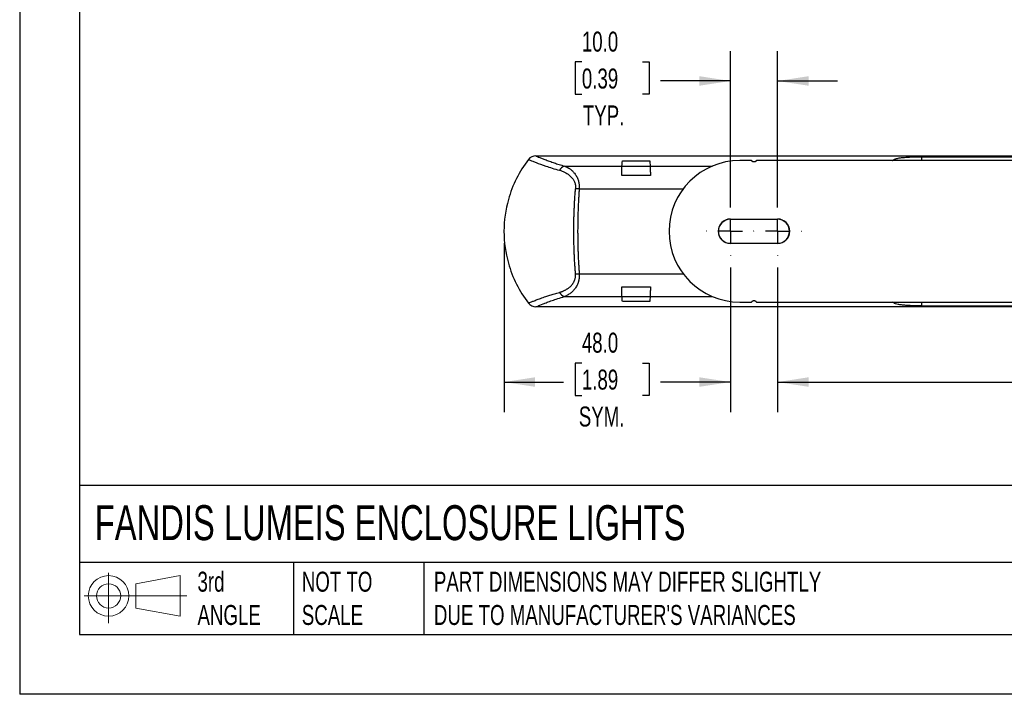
# Model space of a CAD drawing. Header units: millimetres. Extents: x 0 to 559, y 0 to 432.
# Tile 1 of 34: x 0 to 209, y 0 to 143. Entities that reach past the tile are written whole.
import ezdxf

# ---------------------------------------------------------------- set-up
doc = ezdxf.new("R2010")
doc.units = ezdxf.units.MM
doc.header["$LTSCALE"] = 2
doc.linetypes.add('CENTERX2', pattern=[20.32, 12.7, -2.54, 2.54, -2.54])
doc.layers.add('CENTER', color=40, linetype='CENTERX2')
doc.layers.add('DIMENSIONS', color=140, linetype='Continuous', lineweight=25)
doc.layers.add('TEXT', color=140, linetype='Continuous', lineweight=25)
doc.styles.add('SLDTEXTSTYLE0', font='TXT', dxfattribs={"width": 0.7})
doc.dimstyles.new('SLDDIMSTYLE2', dxfattribs={"dimtxt": 4.316016, "dimasz": 6.604, "dimexe": 0, "dimexo": 0.0625, "dimgap": 1.079004, "dimtad": 0, "dimtih": 1, "dimtoh": 1, "dimdec": 1, "dimrnd": 1e-09, "dimzin": 4, "dimdsep": 46, "dimtxsty": 'SLDTEXTSTYLE0', "dimsah": 1, "dimcen": 0.09, "dimadec": 0, "dimazin": 1, "dimtfac": 1, "dimtdec": 1, "dimtmove": 0, "dimatfit": 0, "dimfxl": 0, "dimfrac": 2, "dimtolj": 1, "dimtzin": 12, "dimarcsym": 0})
doc.dimstyles.new('SLDDIMSTYLE3', dxfattribs={"dimtxt": 4.316016, "dimasz": 6.604, "dimexe": 0, "dimexo": 0.0625, "dimgap": 1.079004, "dimtad": 0, "dimtih": 1, "dimtoh": 1, "dimdec": 1, "dimrnd": 1e-09, "dimzin": 4, "dimdsep": 46, "dimtxsty": 'SLDTEXTSTYLE0', "dimsah": 1, "dimcen": 0.09, "dimadec": 0, "dimazin": 1, "dimtfac": 1, "dimtdec": 1, "dimtofl": 0, "dimtmove": 0, "dimatfit": 3, "dimfxl": 0, "dimfrac": 2, "dimtolj": 1, "dimtzin": 12, "dimarcsym": 0})

# ---------------------------------------------------------------- blocks, each defined once
blk = doc.blocks.new('Block11')
at = {"color": 7, "linetype": 'Continuous', "lineweight": 18}
for p, q in [((5.18, 10.62), (5.18, 0)), ((10.96, 8.33), (20.35, 10.06)), ((20.35, 10.06), (20.35, 1.46)), ((10.96, 3.19), (10.96, 8.33)), ((0, 5.76), (21.75, 5.76)), ((10.96, 3.19), (20.35, 1.46))]:
    blk.add_line(p, q, dxfattribs=at)
for radius in [4.3, 2.57]:
    blk.add_circle((5.18, 5.76), radius, dxfattribs=at)
blk = doc.blocks.new('Block12')
at = {"color": 7, "linetype": 'Continuous'}
blk.add_blockref('Block11', (0, 0), dxfattribs=at)
blk = doc.blocks.new('_D_12')
at = {"layer": 'DIMENSIONS'}
for p, q in [((102.69, 95.61), (102.69, 59.84)), ((150.69, 90.47), (150.69, 59.84)), ((119.19, 70.23), (117.75, 70.23)), ((117.75, 70.23), (117.75, 63.37)), ((132.02, 70.23), (133.47, 70.23)), ((133.47, 70.23), (133.47, 63.37)), ((102.69, 66.19), (115.33, 66.19)), ((150.69, 66.19), (135.89, 66.19)), ((117.75, 63.37), (119.19, 63.37)), ((133.47, 63.37), (132.02, 63.37))]:
    blk.add_line(p, q, dxfattribs=at)
for points in [[(102.69, 66.19), (109.29, 65.18), (109.29, 67.21)], [(150.69, 66.19), (144.08, 67.21), (144.08, 65.18)]]:
    blk.add_solid(points, dxfattribs=at)
at = {"layer": 'DIMENSIONS', "char_height": 4.233, "attachment_point": 1, "style": 'SLDTEXTSTYLE0'}
for s, insert in [('48.0', (119.19, 76.66)), ('1.89', (119.19, 68.83)), ('SYM.', (118.54, 61))]:
    blk.add_mtext(s, dxfattribs=dict(at, insert=insert))
blk = doc.blocks.new('_D_13')
at = {"layer": 'DIMENSIONS'}
for p, q in [((160.69, 90.47), (160.69, 59.84)), ((400.69, 90.47), (400.69, 59.84)), ((160.69, 66.19), (265.63, 66.19)), ((271.48, 66.19), (270.03, 66.19)), ((270.03, 66.19), (270.03, 59.34)), ((284.31, 66.19), (285.76, 66.19)), ((285.76, 66.19), (285.76, 59.34)), ((400.69, 66.19), (290.16, 66.19)), ((270.03, 59.34), (271.48, 59.34)), ((285.76, 59.34), (284.31, 59.34))]:
    blk.add_line(p, q, dxfattribs=at)
for points in [[(160.69, 66.19), (167.29, 65.18), (167.29, 67.21)], [(400.69, 66.19), (394.08, 67.21), (394.08, 65.18)]]:
    blk.add_solid(points, dxfattribs=at)
at = {"layer": 'DIMENSIONS', "char_height": 4.233, "attachment_point": 1, "style": 'SLDTEXTSTYLE0'}
for s, insert in [('240.0', (269.69, 72.62)), ('9.45', (271.48, 64.79))]:
    blk.add_mtext(s, dxfattribs=dict(at, insert=insert))
blk = doc.blocks.new('_D_14')
at = {"layer": 'DIMENSIONS'}
for p, q in [((150.69, 103.29), (150.69, 136.36)), ((160.69, 103.29), (160.69, 136.36)), ((119.19, 134.05), (117.75, 134.05)), ((117.75, 134.05), (117.75, 127.19)), ((132.02, 134.05), (133.47, 134.05)), ((133.47, 134.05), (133.47, 127.19)), ((150.69, 130.01), (135.89, 130.01)), ((160.69, 130.01), (173.39, 130.01)), ((117.75, 127.19), (119.19, 127.19)), ((133.47, 127.19), (132.02, 127.19))]:
    blk.add_line(p, q, dxfattribs=at)
for points in [[(150.69, 130.01), (144.08, 131.03), (144.08, 129)], [(160.69, 130.01), (167.29, 129), (167.29, 131.03)]]:
    blk.add_solid(points, dxfattribs=at)
at = {"layer": 'DIMENSIONS', "char_height": 4.233, "attachment_point": 1, "style": 'SLDTEXTSTYLE0'}
for s, insert in [('10.0', (119.19, 140.47)), ('0.39', (119.19, 132.65)), ('TYP.', (119.4, 124.82))]:
    blk.add_mtext(s, dxfattribs=dict(at, insert=insert))
blk = doc.blocks.new('SW_CENTERMARKSYMBOL_0')
at = {"layer": 'CENTER', "color": 0}
for p, q in [((0, 5.08), (0, 5.14)), ((0, 0), (0, 2.54)), ((-5.08, 0), (-5.14, 0)), ((0, 0), (-2.54, 0)), ((0, 0), (0, -2.54)), ((0, 0), (2.54, 0)), ((5.08, 0), (5.14, 0)), ((0, -5.08), (0, -5.14))]:
    blk.add_line(p, q, dxfattribs=at)
blk = doc.blocks.new('SW_CENTERMARKSYMBOL_1')
at = {"layer": 'CENTER', "color": 0}
for p, q in [((0, 5.08), (0, 5.14)), ((0, 0), (0, 2.54)), ((-5.08, 0), (-5.14, 0)), ((0, 0), (-2.54, 0)), ((0, 0), (0, -2.54)), ((0, 0), (2.54, 0)), ((5.08, 0), (5.14, 0)), ((0, -5.08), (0, -5.14))]:
    blk.add_line(p, q, dxfattribs=at)

msp = doc.modelspace()

# ---------------------------------------------------------------- linework, layer by layer
at = {"color": 7, "linetype": 'Continuous'}
for p in [(0.00494, 431.805348), (558.80494, 0.005348)]:
    msp.add_line(p, (0.00494, 0.005348), dxfattribs=at)
for p, q in [((109.436922, 114.145741), (451.933497, 114.145741)), ((127.784017, 113.05478), (133.586402, 113.05478)), ((155.076952, 113.145741), (152.685209, 113.145741)), ((155.835209, 112.845609), (155.535209, 112.845609)), ((405.076952, 113.145741), (156.293467, 113.145741)), ((191.204567, 113.951465), (370.165852, 113.951465)), ((191.204567, 113.951465), (191.204567, 113.17933)), ((115.505716, 111.974974), (127.703664, 111.974974)), ((127.703664, 111.974974), (133.666755, 111.974974)), ((133.666755, 111.974974), (146.875534, 111.974974)), ((133.727798, 109.948416), (127.642621, 109.948416)), ((118.638973, 107.143783), (140.683741, 107.143783)), ((150.685209, 100.745741), (160.685209, 100.745741)), ((150.685209, 100.745741), (150.685209, 100.692771)), ((150.685209, 100.692771), (160.685209, 100.692771)), ((160.685209, 100.692771), (160.685209, 100.745741)), ((150.685209, 95.598711), (160.685209, 95.598711)), ((150.685209, 95.598711), (150.685209, 95.545741)), ((160.685209, 95.545741), (150.685209, 95.545741)), ((160.685209, 95.545741), (160.685209, 95.598711)), ((118.638973, 89.147699), (140.683741, 89.147699)), ((127.642621, 86.343066), (133.727798, 86.343066)), ((115.505716, 84.316508), (127.703664, 84.316508)), ((127.703664, 84.316508), (133.666755, 84.316508)), ((133.666755, 84.316508), (146.875534, 84.316508)), ((451.933497, 82.145741), (109.436922, 82.145741)), ((133.586402, 83.236702), (127.784017, 83.236702)), ((152.685209, 83.145741), (155.076952, 83.145741)), ((155.535209, 83.445873), (155.835209, 83.445873)), ((156.293467, 83.145741), (405.076952, 83.145741)), ((191.204567, 83.040962), (191.204567, 82.340017)), ((191.204567, 82.340017), (370.165852, 82.340017))]:
    msp.add_line(p, q)
for centre, radius, start, end in [((127.685209, 98.145741), 25, 142.50475024, 164.33532519), ((109.436922, 112.145741), 2, 90, 142.50475024), ((152.685209, 98.145741), 15, 90, 270), ((116.069208, 110.231882), 1.831909, 107.91453711, 152.34156415), ((118.245658, 102.024732), 5.134138, 85.60639587, 94.39360413), ((127.685209, 98.145741), 25, 164.33532519, 180), ((150.685209, 98.145741), 2.6, 90, 270), ((150.685209, 98.145741), 2.54703, 90, 270), ((160.685209, 98.145741), 2.6, 270, 90), ((160.685209, 98.145741), 2.54703, 270, 90), ((127.685209, 98.145741), 25, 180, 195.66467481), ((127.685209, 98.145741), 25, 195.66467481, 217.49524976), ((118.245658, 94.266749), 5.134138, 265.60639587, 274.39360413), ((116.069208, 86.0596), 1.831909, 207.65843585, 252.08546289), ((109.436922, 84.145741), 2, 217.49524976, 270)]:
    msp.add_arc(centre, radius, start, end)
for points, knots in [([(107.850114, 113.363132), (107.850114, 113.363132), (107.989915, 113.304559), (108.404076, 113.136394), (108.576508, 113.066935), (108.993002, 112.90234), (109.238243, 112.806772), (110.068928, 112.491178), (110.751603, 112.240769), (112.391691, 111.688191), (113.35822, 111.383532), (114.44663, 111.082253)], [0, 0, 0, 0, 0.25, 0.25, 0.375, 0.375, 0.5, 0.5, 0.75, 0.75, 1, 1, 1, 1]), ([(109.436922, 114.145741), (109.437829, 114.145348), (109.439642, 114.144562), (109.454341, 114.138219), (109.477816, 114.128128), (109.510923, 114.113946), (109.553433, 114.0958), (109.605407, 114.073692), (109.666829, 114.047657), (109.737705, 114.017722), (109.912267, 113.94426), (110.266625, 113.796361), (110.937479, 113.526276), (111.791527, 113.196968), (112.627551, 112.893904), (113.33178, 112.652049), (113.835308, 112.484879), (114.365082, 112.315702), (114.918582, 112.14545), (115.310309, 112.031711), (115.505716, 111.974974)], [0, 0, 0, 0, 0.0279899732, 0.0559276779, 0.0838233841, 0.1116874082, 0.1395301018, 0.1673618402, 0.1951930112, 0.2230340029, 0.2508951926, 0.376877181, 0.5018639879, 0.6269307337, 0.7503547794, 0.8010941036, 0.8513422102, 0.90118417, 0.9507071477, 1, 1, 1, 1]), ([(155.306081, 112.995676), (155.298914, 113.009919), (155.2846, 113.03837), (155.252555, 113.075038), (155.208185, 113.110098), (155.149247, 113.139815), (155.100939, 113.143775), (155.076952, 113.145741)], [0, 0, 0, 0, 0.1651091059, 0.3297985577, 0.5004333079, 0.7519363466, 1, 1, 1, 1]), ([(155.535209, 112.845609), (155.519307, 112.846492), (155.487498, 112.848258), (155.44103, 112.86311), (155.391137, 112.889923), (155.340363, 112.932012), (155.317437, 112.974586), (155.306081, 112.995676)], [0, 0, 0, 0, 0.1649809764, 0.3299906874, 0.5014442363, 0.7530231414, 1, 1, 1, 1]), ([(156.064338, 112.995676), (156.057101, 112.981204), (156.042735, 112.95248), (156.010886, 112.915519), (155.966898, 112.880476), (155.907833, 112.851253), (155.859466, 112.847494), (155.835209, 112.845609)], [0, 0, 0, 0, 0.1672990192, 0.3320756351, 0.50070479, 0.7495997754, 1, 1, 1, 1]), ([(156.293467, 113.145741), (156.277549, 113.144867), (156.245751, 113.143122), (156.199333, 113.1284), (156.149465, 113.101735), (156.098674, 113.059577), (156.075732, 113.016879), (156.064338, 112.995676)], [0, 0, 0, 0, 0.1650857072, 0.3297651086, 0.5004105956, 0.7519030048, 1, 1, 1, 1]), ([(185.075997, 113.145741), (185.087578, 113.160703), (185.159537, 113.253675), (185.350033, 113.364539), (185.642465, 113.488504), (185.919006, 113.573688), (186.269029, 113.655996), (186.711357, 113.732297), (187.266306, 113.799865), (187.904375, 113.855039), (188.623061, 113.897715), (189.706995, 113.940168), (190.59987, 113.946903), (191.204567, 113.951465)], [0, 0, 0, 0, 0.0250314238, 0.15553490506, 0.22732622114, 0.29699413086, 0.36500240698, 0.45298282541, 0.53920359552, 0.62503943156, 0.71753932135, 0.80870387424, 1, 1, 1, 1]), ([(114.44663, 111.082253), (114.810927, 110.981414), (115.166388, 110.848946), (115.852747, 110.512674), (116.184473, 110.309727), (116.807397, 109.809709), (117.09383, 109.516917), (117.445973, 108.991939), (117.549464, 108.803277), (117.715994, 108.402938), (117.779838, 108.190101), (117.819452, 107.962001)], [0, 0, 0, 0, 0.25, 0.25, 0.5, 0.5, 0.75, 0.75, 0.875, 0.875, 1, 1, 1, 1]), ([(115.505716, 111.974974), (115.576118, 111.947897), (115.714195, 111.894792), (115.914773, 111.803773), (116.105339, 111.707655), (116.285735, 111.606611), (116.456011, 111.501886), (116.758959, 111.298523), (117.16353, 110.970733), (117.664462, 110.43259), (118.089118, 109.803321), (118.364859, 109.186133), (118.512271, 108.683604), (118.589044, 108.312019), (118.636079, 107.93075), (118.656068, 107.541758), (118.644657, 107.276114), (118.638973, 107.143783)], [0, 0, 0, 0, 0.0438128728, 0.0859287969, 0.1263499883, 0.1650789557, 0.2021185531, 0.2374720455, 0.3657638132, 0.4805953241, 0.6136717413, 0.7344747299, 0.7892601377, 0.8429844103, 0.8958635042, 0.9481238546, 1, 1, 1, 1]), ([(127.642621, 109.948416), (127.643756, 110.011472), (127.646055, 110.139241), (127.649703, 110.324547), (127.653554, 110.507464), (127.657618, 110.686544), (127.661892, 110.861101), (127.666378, 111.030188), (127.671075, 111.192881), (127.675983, 111.348212), (127.681102, 111.495155), (127.686432, 111.632765), (127.691974, 111.759632), (127.697722, 111.876013), (127.70167, 111.941766), (127.703664, 111.974974)], [0, 0, 0, 0, 0.0664454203, 0.1346371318, 0.204575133, 0.2762594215, 0.3496899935, 0.4248668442, 0.5017899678, 0.5804593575, 0.6608750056, 0.7430369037, 0.8269450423, 0.9125994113, 1, 1, 1, 1]), ([(133.666755, 111.974974), (133.668379, 111.948165), (133.671602, 111.894982), (133.676321, 111.803344), (133.680904, 111.70452), (133.685347, 111.5982), (133.689651, 111.485197), (133.693815, 111.366017), (133.69784, 111.241231), (133.701725, 111.111377), (133.705471, 110.976985), (133.709078, 110.838566), (133.712546, 110.696621), (133.715873, 110.551623), (133.719062, 110.404066), (133.72211, 110.254287), (133.725025, 110.103124), (133.72688, 109.99962), (133.727798, 109.948416)], [0, 0, 0, 0, 0.0711464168, 0.1411399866, 0.2099807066, 0.2776685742, 0.3442035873, 0.4095857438, 0.473815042, 0.5368914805, 0.5988150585, 0.6595857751, 0.7192036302, 0.7776686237, 0.8349807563, 0.8911400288, 0.9461464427, 1, 1, 1, 1]), ([(117.852344, 89.147699), (117.839044, 89.306577), (117.812447, 89.624307), (117.775437, 90.105627), (117.740538, 90.590115), (117.707954, 91.077947), (117.677625, 91.568847), (117.649562, 92.06266), (117.623758, 92.559198), (117.60021, 93.058279), (117.578914, 93.55972), (117.559869, 94.063337), (117.543072, 94.568946), (117.52852, 95.076362), (117.516212, 95.585397), (117.506146, 96.095864), (117.49832, 96.607576), (117.492735, 97.120342), (117.489388, 97.633973), (117.487986, 98.28497), (117.491081, 99.072579), (117.501964, 99.994875), (117.520099, 100.913392), (117.545494, 101.827022), (117.578158, 102.734688), (117.618116, 103.635289), (117.665336, 104.527838), (117.720019, 105.410965), (117.781516, 106.284768), (117.828733, 106.857425), (117.852344, 107.143783)], [0, 0, 0, 0, 0.0277442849, 0.0554840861, 0.0832210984, 0.1109570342, 0.1386936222, 0.1664326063, 0.1941757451, 0.2219248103, 0.2496815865, 0.2774478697, 0.3052254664, 0.333016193, 0.3608218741, 0.3886443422, 0.4164854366, 0.4443470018, 0.4722308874, 0.5001389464, 0.5503274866, 0.6004427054, 0.6504953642, 0.7004961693, 0.7504557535, 0.8003846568, 0.8502933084, 0.9001920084, 0.9500909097, 1, 1, 1, 1]), ([(118.638973, 107.143783), (118.626781, 106.985483), (118.602392, 106.668806), (118.568439, 106.188981), (118.536401, 105.705733), (118.506468, 105.218905), (118.478588, 104.728784), (118.452775, 104.235543), (118.429026, 103.739387), (118.407341, 103.240515), (118.387721, 102.739132), (118.370165, 102.235441), (118.354673, 101.72965), (118.341246, 101.221967), (118.329883, 100.712601), (118.320585, 100.201764), (118.31335, 99.689669), (118.308181, 99.176529), (118.305075, 98.662564), (118.30438, 98.318845), (118.304375, 97.83782), (118.306604, 97.21995), (118.316637, 96.296294), (118.333363, 95.376421), (118.356782, 94.461591), (118.38689, 93.553022), (118.4237, 92.651947), (118.467168, 91.759474), (118.517458, 90.877081), (118.573955, 90.004778), (118.617307, 89.433306), (118.638973, 89.147699)], [0, 0, 0, 0, 0.0276350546, 0.0552836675, 0.0829463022, 0.1106234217, 0.138315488, 0.1660229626, 0.1937463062, 0.2214859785, 0.2492424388, 0.277016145, 0.3048075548, 0.3326171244, 0.3604453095, 0.3882925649, 0.4161593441, 0.4440461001, 0.4719532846, 0.4998813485, 0.5000101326, 0.5502759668, 0.600475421, 0.6506111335, 0.7006857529, 0.7507019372, 0.8006623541, 0.8505696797, 0.9004265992, 0.9502358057, 1, 1, 1, 1]), ([(118.638973, 89.147699), (118.642516, 89.081509), (118.64961, 88.94896), (118.651025, 88.752282), (118.645703, 88.557177), (118.632978, 88.363964), (118.613029, 88.172769), (118.585809, 87.983771), (118.55133, 87.797137), (118.509591, 87.613039), (118.460594, 87.43164), (118.341182, 87.052765), (118.090564, 86.490913), (117.666806, 85.861858), (117.166105, 85.323138), (116.707274, 84.950657), (116.280424, 84.677321), (115.908859, 84.477584), (115.643732, 84.371653), (115.505716, 84.316508)], [0, 0, 0, 0, 0.0258900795, 0.0518463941, 0.0778987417, 0.1040765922, 0.1304089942, 0.1569244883, 0.1836510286, 0.2106159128, 0.2378457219, 0.265366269, 0.3859049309, 0.5186656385, 0.6336461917, 0.7621320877, 0.8346332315, 0.9139153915, 1, 1, 1, 1]), ([(116.759467, 86.460285), (116.811253, 86.510272), (116.913262, 86.608739), (117.055775, 86.765508), (117.187312, 86.925708), (117.307249, 87.08981), (117.415631, 87.257333), (117.512334, 87.428069), (117.61497, 87.637789), (117.714364, 87.891369), (117.798033, 88.193898), (117.849339, 88.504693), (117.871051, 88.822527), (117.858569, 89.039484), (117.852344, 89.147699)], [0, 0, 0, 0, 0.0779135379, 0.1534776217, 0.2267800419, 0.2979179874, 0.3669987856, 0.4341406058, 0.499473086, 0.6038824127, 0.7053352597, 0.8046107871, 0.9025424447, 1, 1, 1, 1]), ([(114.44663, 85.209228), (114.518511, 85.229901), (114.661045, 85.270893), (114.871159, 85.341587), (115.076045, 85.418083), (115.275391, 85.501041), (115.469354, 85.589381), (115.595468, 85.653999), (115.657978, 85.686027)], [0, 0, 0, 0, 0.1739565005, 0.3449386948, 0.5129885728, 0.6781504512, 0.840471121, 1, 1, 1, 1]), ([(115.657978, 85.686027), (115.727509, 85.723655), (115.864663, 85.797879), (116.062919, 85.919403), (116.251808, 86.045997), (116.430728, 86.178351), (116.600185, 86.315071), (116.706883, 86.412344), (116.759467, 86.460285)], [0, 0, 0, 0, 0.1786191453, 0.352335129, 0.521232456, 0.6854047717, 0.8449557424, 1, 1, 1, 1]), ([(127.703664, 84.316508), (127.70204, 84.343317), (127.698817, 84.3965), (127.694098, 84.488138), (127.689515, 84.586962), (127.685072, 84.693281), (127.680768, 84.806284), (127.676604, 84.925465), (127.672579, 85.050251), (127.668694, 85.180104), (127.664948, 85.314497), (127.661341, 85.452915), (127.657873, 85.594861), (127.654545, 85.739859), (127.651357, 85.887416), (127.648309, 86.037195), (127.645394, 86.188358), (127.643539, 86.291862), (127.642621, 86.343066)], [0, 0, 0, 0, 0.0711464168, 0.1411399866, 0.2099807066, 0.2776685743, 0.3442035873, 0.4095857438, 0.473815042, 0.5368914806, 0.5988150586, 0.6595857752, 0.7192036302, 0.7776686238, 0.8349807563, 0.8911400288, 0.9461464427, 1, 1, 1, 1]), ([(133.727798, 86.343066), (133.726663, 86.28001), (133.724364, 86.152241), (133.720716, 85.966935), (133.716865, 85.784018), (133.712801, 85.604938), (133.708527, 85.430381), (133.704041, 85.261294), (133.699344, 85.098601), (133.694436, 84.943269), (133.689317, 84.796327), (133.683987, 84.658717), (133.678445, 84.53185), (133.672697, 84.415468), (133.668749, 84.349716), (133.666755, 84.316508)], [0, 0, 0, 0, 0.0664454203, 0.1346371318, 0.204575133, 0.2762594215, 0.3496899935, 0.4248668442, 0.5017899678, 0.5804593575, 0.6608750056, 0.7430369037, 0.8269450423, 0.9125994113, 1, 1, 1, 1]), ([(107.850114, 82.92835), (107.850922, 82.928696), (107.852535, 82.929387), (107.865639, 82.934884), (107.886602, 82.943566), (107.916232, 82.955765), (107.973195, 82.979216), (108.078563, 83.022795), (108.322192, 83.121931), (108.755806, 83.297668), (109.479071, 83.578257), (110.413764, 83.926848), (111.294245, 84.235353), (111.999153, 84.469783), (112.434652, 84.610772), (112.896214, 84.75587), (113.385074, 84.904507), (113.900008, 85.056103), (114.263678, 85.157978), (114.44663, 85.209228)], [0, 0, 0, 0, 0.025164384, 0.0502835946, 0.0753973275, 0.1005449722, 0.1257654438, 0.1884268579, 0.251377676, 0.3745982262, 0.5004071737, 0.623403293, 0.7505532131, 0.7909479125, 0.8317883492, 0.8730946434, 0.914886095, 0.9571815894, 1, 1, 1, 1]), ([(109.436922, 82.145741), (109.436922, 82.145741), (109.469333, 82.159683), (109.598852, 82.214956), (109.696402, 82.25647), (110.082163, 82.418455), (110.462831, 82.576571), (111.099689, 82.826815), (111.235202, 82.879494), (111.523059, 82.989851), (111.675606, 83.047598), (112.153861, 83.225822), (112.501614, 83.351861), (113.63278, 83.745638), (114.502821, 84.029328), (115.505716, 84.316508)], [0, 0, 0, 0, 0.125, 0.125, 0.25, 0.25, 0.5, 0.5, 0.5625, 0.5625, 0.625, 0.625, 0.75, 0.75, 1, 1, 1, 1]), ([(155.076952, 83.145741), (155.09287, 83.146615), (155.124668, 83.14836), (155.171086, 83.163081), (155.220954, 83.189747), (155.271744, 83.231905), (155.294687, 83.274603), (155.306081, 83.295806)], [0, 0, 0, 0, 0.1650857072, 0.3297651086, 0.5004105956, 0.7519030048, 1, 1, 1, 1]), ([(155.306081, 83.295806), (155.313318, 83.310277), (155.327684, 83.339002), (155.359533, 83.375963), (155.403521, 83.411006), (155.462586, 83.440229), (155.510953, 83.443988), (155.535209, 83.445873)], [0, 0, 0, 0, 0.1672990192, 0.3320756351, 0.50070479, 0.7495997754, 1, 1, 1, 1]), ([(155.835209, 83.445873), (155.851112, 83.44499), (155.88292, 83.443223), (155.929389, 83.428372), (155.979282, 83.401559), (156.030056, 83.359469), (156.052982, 83.316896), (156.064338, 83.295806)], [0, 0, 0, 0, 0.1649809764, 0.3299906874, 0.5014442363, 0.7530231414, 1, 1, 1, 1]), ([(156.064338, 83.295806), (156.071504, 83.281563), (156.085819, 83.253112), (156.117864, 83.216444), (156.162234, 83.181384), (156.221172, 83.151667), (156.26948, 83.147707), (156.293467, 83.145741)], [0, 0, 0, 0, 0.1651091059, 0.3297985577, 0.5004333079, 0.7519363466, 1, 1, 1, 1]), ([(191.204567, 82.340017), (190.9048, 82.341182), (190.301513, 82.343525), (189.622195, 82.358756), (189.15892, 82.373748), (188.894965, 82.383882), (188.636753, 82.395452), (188.384274, 82.408557), (188.137507, 82.423289), (187.644981, 82.456938), (186.956224, 82.521542), (186.233892, 82.636151), (185.68928, 82.779647), (185.296696, 82.943669), (185.150559, 83.078885), (185.078303, 83.145741)], [0, 0, 0, 0, 0.0951427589, 0.1914764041, 0.2219594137, 0.2524182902, 0.282931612, 0.3135775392, 0.3444332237, 0.3755742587, 0.5047029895, 0.6367524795, 0.7551773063, 0.8789501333, 1, 1, 1, 1])]:
    msp.add_open_spline(points, degree=3, knots=knots)
for points in [[(127.703664, 111.974974), (127.730449, 112.395201), (127.757233, 112.755509), (127.784017, 113.05478)], [(133.586402, 113.05478), (133.613186, 112.755509), (133.63997, 112.395201), (133.666755, 111.974974)], [(117.819452, 107.962001), (117.864725, 107.701315), (117.876286, 107.424492), (117.852344, 107.143783)], [(127.784017, 83.236702), (127.757233, 83.535972), (127.730449, 83.89628), (127.703664, 84.316508)], [(133.666755, 84.316508), (133.63997, 83.89628), (133.613186, 83.535972), (133.586402, 83.236702)]]:
    msp.add_open_spline(points, degree=3)
at = {"layer": 'TEXT'}
for p, q in [((12.7, 419.1), (12.7, 12.7)), ((546.1, 44.252215), (12.7, 44.252215)), ((546.1, 27.94), (12.7, 27.94)), ((58.089463, 27.94), (58.089463, 12.7)), ((85.674771, 27.94), (85.674771, 12.7)), ((12.7, 12.7), (546.1, 12.7))]:
    msp.add_line(p, q, dxfattribs=at)

# ---------------------------------------------------------------- block references
at = {"layer": 'CENTER'}
for name, p in [('SW_CENTERMARKSYMBOL_0', (150.685209, 98.145741)), ('SW_CENTERMARKSYMBOL_1', (160.685209, 98.145741))]:
    msp.add_blockref(name, p, dxfattribs=at)
at = {"layer": 'TEXT'}
msp.add_blockref('Block12', (13.675877, 15.107711), dxfattribs=at)

# ---------------------------------------------------------------- texts
at = {"layer": 'TEXT', "attachment_point": 1, "style": 'SLDTEXTSTYLE0'}
for s, insert, char_height in [('FANDIS LUMEIS ENCLOSURE LIGHTS', (15.931468, 40.090931), 7.40833333), ('3rd^JANGLE', (37.700861, 25.993142), 4.2333333), ('NOT TO^JSCALE', (59.813442, 25.993143), 4.23333333), ("PART DIMENSIONS MAY DIFFER SLIGHTLY ^JDUE TO MANUFACTURER'S VARIANCES", (87.825069, 25.993143), 4.23333333)]:
    msp.add_mtext(s, dxfattribs=dict(at, insert=insert, char_height=char_height))

# ---------------------------------------------------------------- dimensions: what is measured, and where the dimension line sits
at = {"layer": 'DIMENSIONS'}
dim = msp.add_linear_dim(base=(160.685209, 130.011345), p1=(150.685209, 100.745741), p2=(160.685209, 100.745741), angle=0, text='<>\\PTYP.', dimstyle='SLDDIMSTYLE2', dxfattribs=at)
dim.commit()
dim.dimension.update_dxf_attribs({"geometry": '_D_14', "text_midpoint": (125.6072, 130.011345), "dimtype": 160})
dim = msp.add_linear_dim(base=(150.685209, 66.194775), p1=(102.685209, 98.145741), p2=(150.685209, 93.005741), text='<>\\PSYM.', dimstyle='SLDDIMSTYLE3', dxfattribs=at)
dim.commit()
dim.dimension.update_dxf_attribs({"geometry": '_D_12', "text_midpoint": (125.6072, 66.194775), "dimtype": 160})
dim = msp.add_linear_dim(base=(400.685209, 66.194775), p1=(160.685209, 93.005741), p2=(400.685209, 93.005741), dimstyle='SLDDIMSTYLE3', dxfattribs=at)
dim.commit()
dim.dimension.update_dxf_attribs({"geometry": '_D_13', "text_midpoint": (277.89582, 66.194775), "dimtype": 160})

doc.saveas('drawing.dxf')
